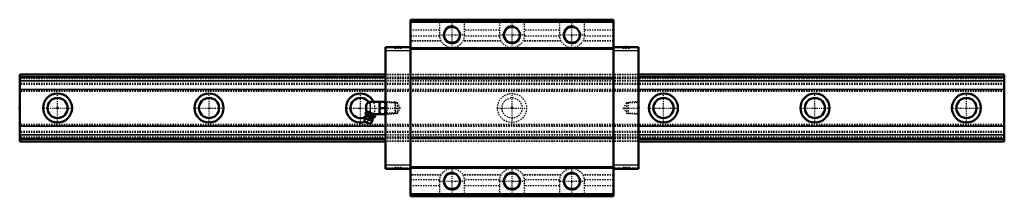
# Model space of a CAD drawing. Header units: millimetres. Extents: x -30 to 750, y -70 to 70.
import ezdxf

# ---------------------------------------------------------------- set-up
doc = ezdxf.new("R2010")
doc.units = ezdxf.units.MM
doc.linetypes.add('Center', pattern=[1.5, 0.45, -0.5, 0.05, -0.5])
doc.linetypes.add('Dashed', pattern=[2, 1, -1])
for name, color, linetype, lineweight in [('2d ConnectionPoints', 7, 'Continuous', 50), ('AM_0', 7, 'Continuous', 50), ('AM_4', 3, 'Continuous', 25), ('AM_5', 3, 'Continuous', 25), ('AM_7', 7, 'Center', 25), ('AM_9', 6, 'Dashed', 25)]:
    doc.layers.add(name, color=color, linetype=linetype, lineweight=lineweight)

# ---------------------------------------------------------------- blocks, each defined once
blk = doc.blocks.new('1_B_PT1_8_grease_nipple_joint1_SVR_0_in_t7k4zqhmtoliucig1r391tz4h________4')
at = {"layer": 'AM_0'}
for p, q in [((244.55, 1.8), (244.55, -1.8)), ((255.05, 4.8), (247.55, 4.8)), ((255.12, 5), (255.05, 4.88)), ((255.05, 4.88), (255.05, -4.88)), ((255.12, 5), (259.68, 5)), ((255.57, 0), (259.23, 0)), ((259.75, 4.88), (259.68, 5)), ((243.96, -4.1), (244.36, -3.12)), ((245.14, -2.79), (244.36, -3.12)), ((251.53, -5.37), (244.66, -2.59)), ((245.84, -4.86), (246.23, -3.87)), ((249.58, -6.37), (249.98, -5.39)), ((250.12, -4.8), (255.05, -4.8)), ((251.46, -7.13), (251.86, -6.14)), ((251.86, -6.14), (251.53, -5.37)), ((255.05, -4.88), (255.12, -5)), ((259.68, -5), (255.12, -5)), ((259.68, -5), (259.75, -4.88)), ((243.25, -7.85), (243.05, -10.68)), ((247.54, -12.5), (243.05, -10.68)), ((249.37, -10.32), (243.25, -7.85)), ((247.54, -12.5), (249.37, -10.32))]:
    blk.add_line(p, q, dxfattribs=at)
for points in [[(255.57, 5), (255.23, 3.69), (255.12, 2.32), (255.25, 1.16), (255.57, 0)], [(255.57, 0), (255.23, -1.31), (255.12, -2.68), (255.25, -3.84), (255.57, -5)], [(259.23, 0), (259.57, 1.31), (259.68, 2.68), (259.55, 3.84), (259.23, 5)], [(259.23, -5), (259.57, -3.69), (259.68, -2.32), (259.55, -1.16), (259.23, 0)], [(243.96, -4.1), (244.14, -4.5), (244.37, -4.84), (244.78, -5.1), (245.09, -5.1), (245.43, -5.02), (245.84, -4.86)], [(245.84, -4.86), (246.13, -5.18), (246.55, -5.6), (247.02, -5.97), (247.89, -6.33), (248.56, -6.41), (249.24, -6.4), (249.58, -6.37)], [(249.98, -5.39), (249.14, -4.6), (248.62, -4.27), (248.04, -4.03), (246.82, -3.85), (246.23, -3.87)], [(249.58, -6.37), (249.77, -6.77), (249.99, -7.11), (250.4, -7.37), (250.71, -7.37), (251.05, -7.29), (251.46, -7.13)], [(251.86, -6.14), (251.6, -5.66), (251.24, -5.32), (250.93, -5.21), (250.58, -5.21), (249.98, -5.39)]]:
    blk.add_lwpolyline(points, dxfattribs=at)
for centre, radius, start, end in [((247.55, 1.8), 3, 90, 180), ((246.31, -9.09), 3.3, 131.16139, 158), ((238.43, -6.41), 6, 4.54969, 22.63238), ((243.61, -6), 0.8, 311.16139, 4.54969), ((247.55, -1.8), 3, 180, 195.4389), ((253.84, -12.64), 6, 113.32711, 131.45031), ((245.86, -10.18), 1.82, 214.23444, 281.76556), ((246.31, -9.09), 3.3, 338, 4.83861), ((250.39, -8.74), 0.8, 131.45031, 184.83861)]:
    blk.add_arc(centre, radius, start, end, dxfattribs=at)
at = {"layer": 'AM_4'}
for p, q in [((247.55, 4.8), (247.55, -3.76)), ((249.6, -8.81), (244.14, -6.6)), ((249.86, -8.14), (244.41, -5.94))]:
    blk.add_line(p, q, dxfattribs=at)
at = {"layer": 'AM_5', "linetype": 'Dashed'}
for p, q in [((259.75, 4.86), (260.73, 4.26)), ((267.73, 4.08), (260.73, 4.26)), ((260.75, 4.86), (260.75, -4.86)), ((259.75, -4.86), (260.73, -4.26)), ((267.73, -4.08), (260.73, -4.26))]:
    blk.add_line(p, q, dxfattribs=at)
at = {"layer": 'AM_7'}
blk.add_line((245.02, -12.26), (248.49, -3.69), dxfattribs=at)
at = {"layer": 'AM_9'}
for p, q in [((267.17, 4.67), (259.75, 4.86)), ((267.75, 4.06), (267.17, 4.67)), ((267.17, 4.67), (267.17, -4.67)), ((267.75, 4.06), (267.75, -4.06)), ((259.75, -4.86), (267.17, -4.67)), ((267.17, -4.67), (267.75, -4.06))]:
    blk.add_line(p, q, dxfattribs=at)
blk.add_lwpolyline([(246.23, -3.87), (245.97, -3.39), (245.61, -3.05), (245.31, -2.94), (244.96, -2.94), (244.36, -3.12)], dxfattribs=at)
blk = doc.blocks.new('2_SVR_55LC1SSB_PT1_81_Slide_0_in_t7k4zqhmtoliucig1r391tz4h________4')
at = {"layer": 'AM_0'}
for p, q in [((440.4, 70), (279.6, 70)), ((279.6, 70), (279.6, -70)), ((440.4, 68.4), (279.6, 68.4)), ((440.4, 70), (440.4, -70)), ((259.75, 48.2), (259.75, -48.2)), ((279.6, 48.2), (259.75, 48.2)), ((440.4, 47.5), (279.6, 47.5)), ((440.4, 47), (279.6, 47)), ((460.25, 48.2), (440.4, 48.2)), ((460.25, 48.2), (460.25, -48.2)), ((440.4, 24), (279.6, 24)), ((440.4, 23.5), (279.6, 23.5)), ((440.4, -23.5), (279.6, -23.5)), ((440.4, -24), (279.6, -24)), ((279.6, -48.2), (259.75, -48.2)), ((440.4, -47), (279.6, -47)), ((440.4, -47.5), (279.6, -47.5)), ((460.25, -48.2), (440.4, -48.2)), ((440.4, -68.4), (279.6, -68.4)), ((440.4, -70), (279.6, -70))]:
    blk.add_line(p, q, dxfattribs=at)
for centre in [(312.5, 58), (360, 58), (407.5, 58), (312.5, -58), (360, -58), (407.5, -58)]:
    blk.add_circle(centre, 6.25, dxfattribs=at)
at = {"layer": 'AM_4'}
for p, q in [((279.6, 45.2), (259.75, 45.2)), ((460.25, 45.2), (440.4, 45.2)), ((279.6, -45.2), (259.75, -45.2)), ((460.25, -45.2), (440.4, -45.2))]:
    blk.add_line(p, q, dxfattribs=at)
at = {"layer": 'AM_5', "linetype": 'Dashed'}
for p, q in [((267.75, -4.66), (267.75, 4.66)), ((268.53, 4.06), (267.75, 4.66)), ((451.47, 4.06), (452.25, 4.66)), ((460.25, 4.86), (452.25, 4.66)), ((452.25, -4.66), (452.25, 4.66)), ((268.53, -4.06), (267.75, -4.66)), ((451.47, -4.06), (452.25, -4.66)), ((460.25, -4.86), (452.25, -4.66))]:
    blk.add_line(p, q, dxfattribs=at)
at = {"layer": 'AM_5'}
for centre in [(312.5, 58), (360, 58), (407.5, 58), (312.5, -58), (360, -58), (407.5, -58)]:
    blk.add_arc(centre, 7, 75, 15, dxfattribs=at)
at = {"layer": 'AM_7'}
for p, q in [((312.5, 47.5), (312.5, 68.5)), ((360, 47.5), (360, 68.5)), ((407.5, 47.5), (407.5, 68.5)), ((302, 58), (323, 58)), ((349.5, 58), (370.5, 58)), ((397, 58), (418, 58)), ((269.6, 49.3), (269.6, 47.1)), ((450.4, 49.3), (450.4, 47.1)), ((447.88, 0), (460.84, 0)), ((269.6, -47.1), (269.6, -49.3)), ((312.5, -68.5), (312.5, -47.5)), ((360, -68.5), (360, -47.5)), ((407.5, -68.5), (407.5, -47.5)), ((450.4, -47.1), (450.4, -49.3)), ((302, -58), (323, -58)), ((349.5, -58), (370.5, -58)), ((397, -58), (418, -58))]:
    blk.add_line(p, q, dxfattribs=at)
at = {"layer": 'AM_9'}
for p, q in [((302.5, 68.5), (279.6, 68.5)), ((302.5, 70), (302.5, 58)), ((322.5, 58), (322.5, 70)), ((350, 68.5), (322.5, 68.5)), ((350, 70), (350, 58)), ((370, 58), (370, 70)), ((397.5, 68.5), (370, 68.5)), ((397.5, 70), (397.5, 58)), ((417.5, 58), (417.5, 70)), ((440.4, 68.5), (417.5, 68.5)), ((302.5, 61.8), (279.6, 61.8)), ((302.56, 56.88), (279.6, 56.88)), ((350.06, 56.88), (322.44, 56.88)), ((350, 61.8), (322.5, 61.8)), ((397.56, 56.88), (369.94, 56.88)), ((397.5, 61.8), (370, 61.8)), ((440.4, 56.88), (417.44, 56.88)), ((440.4, 61.8), (417.5, 61.8)), ((279.6, 47.7), (259.75, 47.7)), ((267, 48.2), (267, 47.2)), ((272.2, 47.2), (267, 47.2)), ((272.2, 47.2), (272.2, 48.2)), ((303.65, 53.34), (279.6, 53.34)), ((303.86, 52.97), (279.6, 52.97)), ((351.36, 52.97), (321.14, 52.97)), ((351.15, 53.34), (321.35, 53.34)), ((398.86, 52.97), (368.64, 52.97)), ((398.65, 53.34), (368.85, 53.34)), ((440.4, 52.97), (416.14, 52.97)), ((440.4, 53.34), (416.35, 53.34)), ((460.25, 47.7), (440.4, 47.7)), ((447.8, 48.2), (447.8, 47.2)), ((453, 47.2), (447.8, 47.2)), ((453, 47.2), (453, 48.2)), ((460.25, 26.5), (259.75, 26.5)), ((460.25, 26.32), (259.75, 26.32)), ((460.25, 26.25), (259.75, 26.25)), ((460.25, 24.5), (259.75, 24.5)), ((460.25, 23.25), (259.75, 23.25)), ((460.25, 23), (259.75, 23)), ((460.25, 21.4), (259.75, 21.4)), ((460.25, 21.24), (259.75, 21.24)), ((460.25, 14.73), (259.75, 14.73)), ((460.25, 14.53), (259.75, 14.53)), ((260.32, 4.27), (259.75, 4.86)), ((269.33, 4.04), (260.32, 4.27)), ((260.32, 4.27), (260.32, -4.27)), ((271.53, 0), (269.33, 4.04)), ((269.33, 4.04), (269.33, -4.04)), ((269.33, -4.04), (271.53, 0)), ((450.67, 4.04), (448.47, 0)), ((448.47, 0), (450.67, -4.04)), ((459.68, 4.27), (450.67, 4.04)), ((450.67, 4.04), (450.67, -4.04)), ((460.25, 4.86), (459.68, 4.27)), ((459.68, 4.27), (459.68, -4.27)), ((259.75, -4.86), (260.32, -4.27)), ((260.32, -4.27), (269.33, -4.04)), ((450.67, -4.04), (459.68, -4.27)), ((459.68, -4.27), (460.25, -4.86)), ((460.25, -14.53), (259.75, -14.53)), ((460.25, -14.73), (259.75, -14.73)), ((460.25, -21.24), (259.75, -21.24)), ((460.25, -21.4), (259.75, -21.4)), ((460.25, -23), (259.75, -23)), ((460.25, -23.25), (259.75, -23.25)), ((460.25, -24.5), (259.75, -24.5)), ((460.25, -26.25), (259.75, -26.25)), ((460.25, -26.32), (259.75, -26.32)), ((460.25, -26.5), (259.75, -26.5)), ((279.6, -47.7), (259.75, -47.7)), ((272.2, -47.2), (267, -47.2)), ((267, -47.2), (267, -48.2)), ((272.2, -48.2), (272.2, -47.2)), ((303.86, -52.97), (279.6, -52.97)), ((303.65, -53.34), (279.6, -53.34)), ((351.36, -52.97), (321.14, -52.97)), ((351.15, -53.34), (321.35, -53.34)), ((398.86, -52.97), (368.64, -52.97)), ((398.65, -53.34), (368.85, -53.34)), ((440.4, -52.97), (416.14, -52.97)), ((440.4, -53.34), (416.35, -53.34)), ((460.25, -47.7), (440.4, -47.7)), ((453, -47.2), (447.8, -47.2)), ((447.8, -47.2), (447.8, -48.2)), ((453, -48.2), (453, -47.2)), ((302.56, -56.88), (279.6, -56.88)), ((302.5, -61.8), (279.6, -61.8)), ((302.5, -58), (302.5, -70)), ((350.06, -56.88), (322.44, -56.88)), ((322.5, -70), (322.5, -58)), ((350, -61.8), (322.5, -61.8)), ((350, -58), (350, -70)), ((397.56, -56.88), (369.94, -56.88)), ((370, -70), (370, -58)), ((397.5, -61.8), (370, -61.8)), ((397.5, -58), (397.5, -70)), ((440.4, -56.88), (417.44, -56.88)), ((417.5, -70), (417.5, -58)), ((440.4, -61.8), (417.5, -61.8)), ((302.5, -68.5), (279.6, -68.5)), ((350, -68.5), (322.5, -68.5)), ((397.5, -68.5), (370, -68.5)), ((440.4, -68.5), (417.5, -68.5))]:
    blk.add_line(p, q, dxfattribs=at)
for centre, start, end in [((312.5, 58), 180, 0), ((360, 58), 180, 0), ((407.5, 58), 180, 360), ((312.5, -58), 0, 180), ((360, -58), 0, 180), ((407.5, -58), 0, 180)]:
    blk.add_arc(centre, 10, start, end, dxfattribs=at)
blk = doc.blocks.new('3_SVR_55LC78030_R_Track_0_in_t7k4zqhmtoliucig1r391tz4h________4')
at = {"layer": 'AM_0'}
for p, q in [((259.75, 26.5), (-30, 26.5)), ((-30, 26.5), (-30, -26.5)), ((259.75, 24.5), (-30, 24.5)), ((750, 26.5), (460.25, 26.5)), ((750, 24.5), (460.25, 24.5)), ((750, 26.5), (750, -26.5)), ((259.75, -24.5), (-30, -24.5)), ((259.75, -26.5), (-30, -26.5)), ((750, -24.5), (460.25, -24.5)), ((750, -26.5), (460.25, -26.5))]:
    blk.add_line(p, q, dxfattribs=at)
for centre, radius in [((0, 0), 11.5), ((0, 0), 8), ((120, 0), 11.5), ((120, 0), 8), ((480, 0), 11.5), ((480, 0), 8), ((600, 0), 11.5), ((600, 0), 8), ((720, 0), 11.5), ((720, 0), 8)]:
    blk.add_circle(centre, radius, dxfattribs=at)
for radius, start, end in [(11.5, 24.67, 288.38993), (8, 35.28666, 297.26124), (11.5, 334.7149, 335.33)]:
    blk.add_arc((240, 0), radius, start, end, dxfattribs=at)
at = {"layer": 'AM_4'}
for p, q in [((259.75, 21.4), (-30, 21.4)), ((259.75, 21.24), (-30, 21.24)), ((750, 21.4), (460.25, 21.4)), ((750, 21.24), (460.25, 21.24)), ((259.75, 14.73), (-30, 14.73)), ((259.75, 14.53), (-30, 14.53)), ((750, 14.73), (460.25, 14.73)), ((750, 14.53), (460.25, 14.53)), ((259.75, -14.53), (-30, -14.53)), ((259.75, -14.73), (-30, -14.73)), ((750, -14.53), (460.25, -14.53)), ((750, -14.73), (460.25, -14.73)), ((259.75, -21.24), (-30, -21.24)), ((259.75, -21.4), (-30, -21.4)), ((750, -21.24), (460.25, -21.24)), ((750, -21.4), (460.25, -21.4))]:
    blk.add_line(p, q, dxfattribs=at)
at = {"layer": 'AM_7'}
for p, q in [((0, -12.08), (0, 12.07)), ((120, -12.08), (120, 12.07)), ((240, -12.08), (240, 12.07)), ((360, -12.08), (360, 12.07)), ((480, -12.08), (480, 12.07)), ((600, -12.08), (600, 12.07)), ((720, -12.08), (720, 12.07)), ((-12.08, 0), (12.07, 0)), ((107.92, 0), (132.07, 0)), ((227.93, 0), (272.12, 0)), ((347.93, 0), (372.07, 0)), ((467.93, 0), (492.07, 0)), ((587.92, 0), (612.08, 0)), ((707.92, 0), (732.08, 0))]:
    blk.add_line(p, q, dxfattribs=at)
at = {"layer": 'AM_9'}
for p, q in [((750, 26.32), (-30, 26.32)), ((750, 26.25), (-30, 26.25)), ((460.25, 26.5), (259.75, 26.5)), ((460.25, 24.5), (259.75, 24.5)), ((750, 23.25), (-30, 23.25)), ((750, 23), (-30, 23)), ((750, 19.4), (-30, 19.4)), ((750, 18.71), (-30, 18.71)), ((460.25, 21.4), (259.75, 21.4)), ((460.25, 21.24), (259.75, 21.24)), ((750, 13.69), (-30, 13.69)), ((750, 13), (-30, 13)), ((460.25, 14.73), (259.75, 14.73)), ((460.25, 14.53), (259.75, 14.53)), ((750, -13), (-30, -13)), ((750, -13.69), (-30, -13.69)), ((460.25, -14.53), (259.75, -14.53)), ((460.25, -14.73), (259.75, -14.73)), ((750, -18.71), (-30, -18.71)), ((750, -19.4), (-30, -19.4)), ((750, -23), (-30, -23)), ((750, -23.25), (-30, -23.25)), ((460.25, -21.24), (259.75, -21.24)), ((460.25, -21.4), (259.75, -21.4)), ((750, -26.25), (-30, -26.25)), ((750, -26.32), (-30, -26.32)), ((460.25, -24.5), (259.75, -24.5)), ((460.25, -26.5), (259.75, -26.5))]:
    blk.add_line(p, q, dxfattribs=at)
for radius in [11.5, 8]:
    blk.add_circle((360, 0), radius, dxfattribs=at)
for radius, start, end in [(8, 297.26124, 35.28666), (11.5, 335.33, 24.67), (11.5, 288.38993, 334.7149)]:
    blk.add_arc((240, 0), radius, start, end, dxfattribs=at)

msp = doc.modelspace()

# ---------------------------------------------------------------- linework, layer by layer
at = {"layer": '2d ConnectionPoints'}
for p in [(-30, 0), (0, 0), (0, 0), (259.75, 0), (360, 0), (460.25, 0)]:
    msp.add_point(p, dxfattribs=at)

# ---------------------------------------------------------------- block references
for name in ['2_SVR_55LC1SSB_PT1_81_Slide_0_in_t7k4zqhmtoliucig1r391tz4h________4', '3_SVR_55LC78030_R_Track_0_in_t7k4zqhmtoliucig1r391tz4h________4', '1_B_PT1_8_grease_nipple_joint1_SVR_0_in_t7k4zqhmtoliucig1r391tz4h________4']:
    msp.add_blockref(name, (0, 0))

doc.saveas('drawing.dxf')
